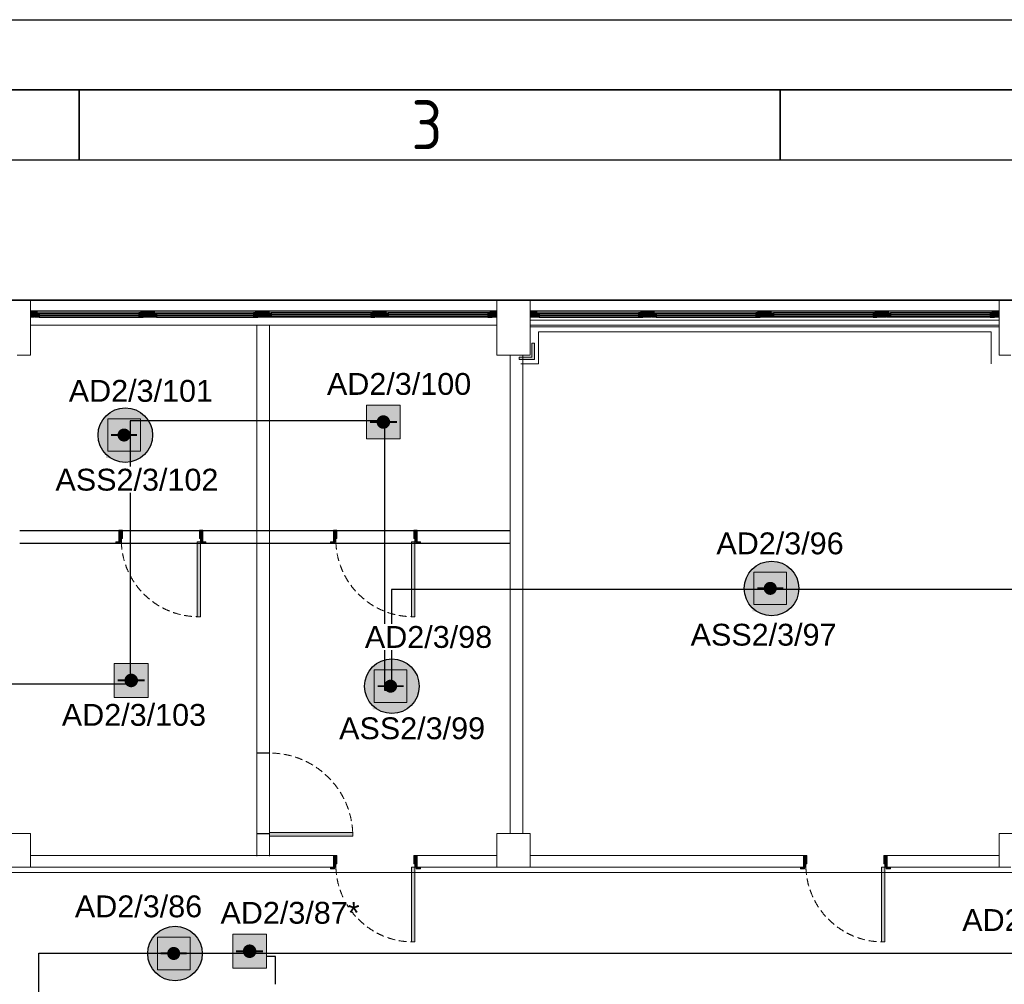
# Model space of a CAD drawing. Header units: millimetres. Extents: x -197461 to 862495, y -970068 to 63888.
# Tile 94 of 253: x -100192 to -90666, y -511274 to -501934. Entities that reach past the tile are written whole.
import ezdxf

# ---------------------------------------------------------------- set-up
doc = ezdxf.new("R2010")
doc.units = ezdxf.units.MM
doc.linetypes.add('Dashed', pattern=[112.5, 75, -37.5])
doc.layers.get('0').update_dxf_attribs({"linetype": 'CONTINUOUS'})
for name, color, linetype in [('2d - linijas _ fili.z', 7, 'CONTINUOUS'), ('_Logi', 7, 'CONTINUOUS'), ('Durvis', 7, 'CONTINUOUS'), ('esoshas', 7, 'CONTINUOUS'), ('hachi', 7, 'CONTINUOUS'), ('PDF_Images', 7, 'CONTINUOUS'), ('Rasējuma lapa', 7, 'CONTINUOUS'), ('UAS', 240, 'CONTINUOUS')]:
    doc.layers.add(name, color=color, linetype=linetype)
doc.styles.add('ARIAL', font='arialbd.ttf')
doc.styles.add('ISO', font='iso')
doc.linetypes.add('Symbol-000', pattern='A,0,[2,AR-21.Shx,S=4.563492,R=0,X=0,Y=0],-625,0', length=625)

# ---------------------------------------------------------------- blocks, each defined once
blk = doc.blocks.new('A3_L')
at = {"layer": 'Rasējuma lapa'}
blk.add_line((-420, 297), (0, 297), dxfattribs=at)
at = {"layer": 'Rasējuma lapa', "lineweight": 35}
for p, q in [((-405, 292), (-5, 292)), ((-305, 287), (-305, 292)), ((-255, 287), (-255, 292))]:
    blk.add_line(p, q, dxfattribs=at)
at = {"layer": 'Rasējuma lapa', "lineweight": 30}
blk.add_line((-400, 287), (-10, 287), dxfattribs=at)
at = {"layer": 'Rasējuma lapa', "style": 'ISO'}
blk.add_text('3', height=3.5, dxfattribs=at).set_placement((-281.297, 287.75))
blk = doc.blocks.new('*U1296')
at = {"layer": 'Rasējuma lapa'}
blk.add_blockref('A3_L', (0, 0), dxfattribs=at)
blk = doc.blocks.new('AD-proj')
at = {"lineweight": 5}
blk.add_lwpolyline([(-250, -250), (250, -250), (250, 250), (-250, 250)], close=True, dxfattribs=at)
at = {"const_width": 30}
blk.add_lwpolyline([(-200, 0), (200, 0)], dxfattribs=at)
at = {"const_width": 100}
blk.add_lwpolyline([(-50, 0, 1), (50, 0, 1)], format="xyb", close=True, dxfattribs=at)

msp = doc.modelspace()

# ---------------------------------------------------------------- hatches: boundary and pattern name
at = {"layer": '2d - linijas _ fili.z', "linetype": 'Continuous', "lineweight": 0}
msp.add_hatch(color=7, dxfattribs=at).paths.add_polyline_path([(-95358.19097, -505200.20269), (-95235.66425, -505200.20269), (-95235.66425, -505067.33458), (-95210.97195, -505067.33458), (-95210.97195, -505200.20269), (-95210.97195, -505224.895), (-95358.19097, -505224.895)], flags=0)
at = {"layer": '_Logi', "linetype": 'Continuous'}
for points in [[(-100043.90921, -504793.19203), (-100043.90921, -504772.94203), (-100003.40921, -504772.94203), (-100003.40921, -504813.44203), (-100043.90921, -504813.44203)], [(-98999.00921, -504793.19203), (-98999.00921, -504813.44203), (-99039.50921, -504813.44203), (-99039.50921, -504772.94203), (-98999.00921, -504772.94203)], [(-98909.90921, -504793.19203), (-98909.90921, -504772.94203), (-98869.40921, -504772.94203), (-98869.40921, -504813.44203), (-98909.90921, -504813.44203)], [(-97889.30921, -504793.19203), (-97889.30921, -504813.44203), (-97929.80921, -504813.44203), (-97929.80921, -504772.94203), (-97889.30921, -504772.94203)], [(-97800.20921, -504793.19203), (-97800.20921, -504772.94203), (-97759.70921, -504772.94203), (-97759.70921, -504813.44203), (-97800.20921, -504813.44203)], [(-96755.30921, -504793.19203), (-96755.30921, -504813.44203), (-96795.80921, -504813.44203), (-96795.80921, -504772.94203), (-96755.30921, -504772.94203)], [(-96666.20921, -504793.19203), (-96666.20921, -504772.94203), (-96625.70921, -504772.94203), (-96625.70921, -504813.44203), (-96666.20921, -504813.44203)], [(-95621.30921, -504793.19203), (-95621.30921, -504813.44203), (-95661.80921, -504813.44203), (-95661.80921, -504772.94203), (-95621.30921, -504772.94203)], [(-95208.20921, -504793.19203), (-95208.20921, -504772.94203), (-95167.70921, -504772.94203), (-95167.70921, -504813.44203), (-95208.20921, -504813.44203)], [(-94163.30921, -504793.19203), (-94163.30921, -504813.44203), (-94203.80921, -504813.44203), (-94203.80921, -504772.94203), (-94163.30921, -504772.94203)], [(-94074.20921, -504793.19203), (-94074.20921, -504772.94203), (-94033.70921, -504772.94203), (-94033.70921, -504813.44203), (-94074.20921, -504813.44203)], [(-93029.30921, -504793.19203), (-93029.30921, -504813.44203), (-93069.80921, -504813.44203), (-93069.80921, -504772.94203), (-93029.30921, -504772.94203)], [(-92940.20921, -504793.19203), (-92940.20921, -504772.94203), (-92899.70921, -504772.94203), (-92899.70921, -504813.44203), (-92940.20921, -504813.44203)], [(-91895.30921, -504793.19203), (-91895.30921, -504813.44203), (-91935.80921, -504813.44203), (-91935.80921, -504772.94203), (-91895.30921, -504772.94203)], [(-91806.20921, -504793.19203), (-91806.20921, -504772.94203), (-91765.70921, -504772.94203), (-91765.70921, -504813.44203), (-91806.20921, -504813.44203)], [(-90761.30921, -504793.19203), (-90761.30921, -504813.44203), (-90801.80921, -504813.44203), (-90801.80921, -504772.94203), (-90761.30921, -504772.94203)]]:
    msp.add_hatch(color=7, dxfattribs=at).paths.add_polyline_path(points, flags=0)
at = {"layer": 'Durvis', "linetype": 'Continuous', "lineweight": 0}
for points in [[(-100088.45921, -504752.69203), (-100023.65921, -504752.69203), (-100023.65921, -504769.56523), (-100043.90921, -504769.56523), (-100048.40805, -504769.56523), (-100048.40805, -504813.44203), (-100088.45921, -504813.44203)], [(-98954.45921, -504752.69203), (-98954.45921, -504813.44203), (-98994.51037, -504813.44203), (-98994.51037, -504769.56523), (-98999.00921, -504769.56523), (-99019.25921, -504769.56523), (-99019.25921, -504752.69203)], [(-98954.45921, -504752.69203), (-98889.65921, -504752.69203), (-98889.65921, -504769.56523), (-98909.90921, -504769.56523), (-98914.40805, -504769.56523), (-98914.40805, -504813.44203), (-98954.45921, -504813.44203)], [(-97844.75921, -504752.69203), (-97844.75921, -504813.44203), (-97884.81037, -504813.44203), (-97884.81037, -504769.56523), (-97889.30921, -504769.56523), (-97909.55921, -504769.56523), (-97909.55921, -504752.69203)], [(-97844.75921, -504752.69203), (-97779.95921, -504752.69203), (-97779.95921, -504769.56523), (-97800.20921, -504769.56523), (-97804.70805, -504769.56523), (-97804.70805, -504813.44203), (-97844.75921, -504813.44203)], [(-96710.75921, -504752.69203), (-96710.75921, -504813.44203), (-96750.81037, -504813.44203), (-96750.81037, -504769.56523), (-96755.30921, -504769.56523), (-96775.55921, -504769.56523), (-96775.55921, -504752.69203)], [(-96710.75921, -504752.69203), (-96645.95921, -504752.69203), (-96645.95921, -504769.56523), (-96666.20921, -504769.56523), (-96670.70805, -504769.56523), (-96670.70805, -504813.44203), (-96710.75921, -504813.44203)], [(-95576.75921, -504752.69203), (-95576.75921, -504813.44203), (-95616.81037, -504813.44203), (-95616.81037, -504769.56523), (-95621.30921, -504769.56523), (-95641.55921, -504769.56523), (-95641.55921, -504752.69203)], [(-95252.75921, -504752.69203), (-95187.95921, -504752.69203), (-95187.95921, -504769.56523), (-95208.20921, -504769.56523), (-95212.70805, -504769.56523), (-95212.70805, -504813.44203), (-95252.75921, -504813.44203)], [(-94118.75921, -504752.69203), (-94118.75921, -504813.44203), (-94158.81037, -504813.44203), (-94158.81037, -504769.56523), (-94163.30921, -504769.56523), (-94183.55921, -504769.56523), (-94183.55921, -504752.69203)], [(-94118.75921, -504752.69203), (-94053.95921, -504752.69203), (-94053.95921, -504769.56523), (-94074.20921, -504769.56523), (-94078.70805, -504769.56523), (-94078.70805, -504813.44203), (-94118.75921, -504813.44203)], [(-92984.75921, -504752.69203), (-92984.75921, -504813.44203), (-93024.81037, -504813.44203), (-93024.81037, -504769.56523), (-93029.30921, -504769.56523), (-93049.55921, -504769.56523), (-93049.55921, -504752.69203)], [(-92984.75921, -504752.69203), (-92919.95921, -504752.69203), (-92919.95921, -504769.56523), (-92940.20921, -504769.56523), (-92944.70805, -504769.56523), (-92944.70805, -504813.44203), (-92984.75921, -504813.44203)], [(-91850.75921, -504752.69203), (-91850.75921, -504813.44203), (-91890.81037, -504813.44203), (-91890.81037, -504769.56523), (-91895.30921, -504769.56523), (-91915.55921, -504769.56523), (-91915.55921, -504752.69203)], [(-91850.75921, -504752.69203), (-91785.95921, -504752.69203), (-91785.95921, -504769.56523), (-91806.20921, -504769.56523), (-91810.70805, -504769.56523), (-91810.70805, -504813.44203), (-91850.75921, -504813.44203)], [(-90716.75921, -504752.69203), (-90716.75921, -504813.44203), (-90756.81037, -504813.44203), (-90756.81037, -504769.56523), (-90761.30921, -504769.56523), (-90781.55921, -504769.56523), (-90781.55921, -504752.69203)], [(-99231.60626, -506876.84984), (-99231.60626, -506990.24984), (-99208.92626, -506990.24984), (-99208.92626, -506957.84984), (-99199.20626, -506957.84984), (-99199.20626, -506876.84984)], [(-98421.60626, -506990.24984), (-98421.60626, -506876.84984), (-98454.00626, -506876.84984), (-98454.00626, -506957.84984), (-98444.28626, -506957.84984), (-98444.28626, -506990.24984)], [(-97155.84976, -506876.84984), (-97155.84976, -506990.24984), (-97133.16976, -506990.24984), (-97133.16976, -506957.84984), (-97123.44976, -506957.84984), (-97123.44976, -506876.84984)], [(-96345.84976, -506990.24984), (-96345.84976, -506876.84984), (-96378.24976, -506876.84984), (-96378.24976, -506957.84984), (-96368.52976, -506957.84984), (-96368.52976, -506990.24984)], [(-99221.07626, -506990.24984), (-99261.57626, -506990.24984), (-99261.57626, -507005.63984), (-99221.07626, -507005.63984)], [(-98444.28626, -506990.24984), (-98476.68626, -506990.24984), (-98476.68626, -507714.38984), (-98444.28626, -507714.38984)], [(-98432.13626, -507005.63984), (-98391.63626, -507005.63984), (-98391.63626, -506990.24984), (-98432.13626, -506990.24984)], [(-97145.31976, -506990.24984), (-97185.81976, -506990.24984), (-97185.81976, -507005.63984), (-97145.31976, -507005.63984)], [(-96368.52976, -506990.24984), (-96400.92976, -506990.24984), (-96400.92976, -507714.38984), (-96368.52976, -507714.38984)], [(-96356.37976, -507005.63984), (-96315.87976, -507005.63984), (-96315.87976, -506990.24984), (-96356.37976, -506990.24984)], [(-97774.61291, -509839.92425), (-96969.47291, -509839.92425), (-96969.47291, -509803.38596), (-97774.61291, -509803.38596)], [(-97155.84976, -510025.77068), (-97155.84976, -510139.17068), (-97133.16976, -510139.17068), (-97133.16976, -510106.77068), (-97123.44976, -510106.77068), (-97123.44976, -510025.77068)], [(-96345.84976, -510139.17068), (-96345.84976, -510025.77068), (-96378.24976, -510025.77068), (-96378.24976, -510106.77068), (-96368.52976, -510106.77068), (-96368.52976, -510139.17068)], [(-92608.37109, -510025.77068), (-92608.37109, -510139.17068), (-92585.69109, -510139.17068), (-92585.69109, -510106.77068), (-92575.97109, -510106.77068), (-92575.97109, -510025.77068)], [(-91798.37109, -510139.17068), (-91798.37109, -510025.77068), (-91830.77109, -510025.77068), (-91830.77109, -510106.77068), (-91821.05109, -510106.77068), (-91821.05109, -510139.17068)], [(-97145.31976, -510139.17068), (-97185.81976, -510139.17068), (-97185.81976, -510154.56068), (-97145.31976, -510154.56068)], [(-96368.52976, -510139.17068), (-96400.92976, -510139.17068), (-96400.92976, -510863.31068), (-96368.52976, -510863.31068)], [(-96356.37976, -510154.56068), (-96315.87976, -510154.56068), (-96315.87976, -510139.17068), (-96356.37976, -510139.17068)], [(-92597.84109, -510139.17068), (-92638.34109, -510139.17068), (-92638.34109, -510154.56068), (-92597.84109, -510154.56068)], [(-91821.05109, -510139.17068), (-91853.45109, -510139.17068), (-91853.45109, -510863.31068), (-91821.05109, -510863.31068)], [(-91808.90109, -510154.56068), (-91768.40109, -510154.56068), (-91768.40109, -510139.17068), (-91808.90109, -510139.17068)]]:
    msp.add_hatch(color=7, dxfattribs=at).paths.add_polyline_path(points, flags=0)
at = {"layer": 'UAS', "lineweight": 50, "true_color": 0xffffff}
h = msp.add_hatch(color=7, dxfattribs=at)
h.dxf.hatch_style = 1
h.paths.add_polyline_path([(-96706.37466, -505829.86024), (-96640.90372, -505829.86024, 1)], flags=16)
h.paths.add_polyline_path([(-96509.96184, -505993.53759), (-96509.96184, -505666.1829), (-96837.31654, -505666.1829), (-96837.31654, -505993.53759)])
at = {"layer": 'UAS', "lineweight": 50, "true_color": 0xc7c8ca}
h = msp.add_hatch(color=9, dxfattribs=at)
h.dxf.hatch_style = 1
h.paths.add_polyline_path([(-99151.30419, -505955.63161, -1), (-99214.39113, -505955.63161, -1)], flags=0)
h.paths.add_polyline_path([(-99340.56499, -505797.91428), (-99340.56499, -506113.34895), (-99025.13033, -506113.34895), (-99025.13033, -505797.91428)], flags=16)
h.paths.add_polyline_path([(-98906.26649, -505956.34879, 1), (-99434.31379, -505956.34879, 1)])
h.paths.add_polyline_path([(-99025.13033, -506113.34895), (-99340.56499, -506113.34895), (-99340.56499, -505797.91428), (-99025.13033, -505797.91428)], flags=16)
at = {"layer": 'UAS', "lineweight": 50, "true_color": 0xffffff}
h = msp.add_hatch(color=7, dxfattribs=at)
h.dxf.hatch_style = 1
h.paths.add_polyline_path([(-99226.58363, -506014.99439), (-99161.1127, -506014.99439, 1)], flags=16)
h.paths.add_polyline_path([(-99030.17082, -506178.67174), (-99030.17082, -505851.31705), (-99357.52551, -505851.31705), (-99357.52551, -506178.67174)])
h = msp.add_hatch(color=7, dxfattribs=at)
h.dxf.hatch_style = 1
h.paths.add_polyline_path([(-99193.88537, -505964.97501), (-99120.23056, -505964.97501, 1)], flags=16)
h.paths.add_polyline_path([(-98972.92095, -506149.11202), (-98972.92095, -505780.83799), (-99341.19498, -505780.83799), (-99341.19498, -506149.11202)])
at = {"layer": 'UAS', "lineweight": 50, "true_color": 0xc7c8ca}
h = msp.add_hatch(color=9, dxfattribs=at)
h.dxf.hatch_style = 1
h.paths.add_polyline_path([(-92898.60689, -507440.15479, -1), (-92961.69382, -507440.15479, -1)], flags=0)
h.paths.add_polyline_path([(-93087.86769, -507282.43746), (-93087.86769, -507597.87213), (-92772.43302, -507597.87213), (-92772.43302, -507282.43746)], flags=16)
h.paths.add_polyline_path([(-92653.56918, -507440.87197, 1), (-93181.61649, -507440.87197, 1)])
h.paths.add_polyline_path([(-92772.43302, -507597.87213), (-93087.86769, -507597.87213), (-93087.86769, -507282.43746), (-92772.43302, -507282.43746)], flags=16)
at = {"layer": 'UAS', "lineweight": 50, "true_color": 0xffffff}
h = msp.add_hatch(color=7, dxfattribs=at)
h.dxf.hatch_style = 1
h.paths.add_polyline_path([(-92941.18807, -507449.49819), (-92867.53326, -507449.49819, 1)], flags=16)
h.paths.add_polyline_path([(-92720.22365, -507633.6352), (-92720.22365, -507265.36117), (-93088.49768, -507265.36117), (-93088.49768, -507633.6352)])
h = msp.add_hatch(color=7, dxfattribs=at)
h.dxf.hatch_style = 1
h.paths.add_polyline_path([(-92973.88633, -507499.51757), (-92908.41539, -507499.51757, 1)], flags=16)
h.paths.add_polyline_path([(-92777.47351, -507663.19492), (-92777.47351, -507335.84023), (-93104.82821, -507335.84023), (-93104.82821, -507663.19492)])
at = {"layer": 'UAS', "lineweight": 50, "true_color": 0xc7c8ca}
h = msp.add_hatch(color=9, dxfattribs=at)
h.dxf.hatch_style = 1
h.paths.add_polyline_path([(-96571.87248, -508387.27201, -1), (-96634.95941, -508387.27201, -1)], flags=0)
h.paths.add_polyline_path([(-96761.13328, -508229.55467), (-96761.13328, -508544.98934), (-96445.69861, -508544.98934), (-96445.69861, -508229.55467)], flags=16)
h.paths.add_polyline_path([(-96326.83477, -508387.98918, 1), (-96854.88208, -508387.98918, 1)])
h.paths.add_polyline_path([(-96445.69861, -508544.98934), (-96761.13328, -508544.98934), (-96761.13328, -508229.55467), (-96445.69861, -508229.55467)], flags=16)
at = {"layer": 'UAS', "lineweight": 50, "true_color": 0xffffff}
h = msp.add_hatch(color=7, dxfattribs=at)
h.dxf.hatch_style = 1
h.paths.add_polyline_path([(-99146.05894, -508331.85313), (-99080.588, -508331.85313, 1)], flags=16)
h.paths.add_polyline_path([(-98949.64612, -508495.53048), (-98949.64612, -508168.17579), (-99277.00081, -508168.17579), (-99277.00081, -508495.53048)])
h = msp.add_hatch(color=7, dxfattribs=at)
h.dxf.hatch_style = 1
h.paths.add_polyline_path([(-96614.45366, -508396.6154), (-96540.79885, -508396.6154, 1)], flags=16)
h.paths.add_polyline_path([(-96393.48924, -508580.75242), (-96393.48924, -508212.47838), (-96761.76327, -508212.47838), (-96761.76327, -508580.75242)])
h = msp.add_hatch(color=7, dxfattribs=at)
h.dxf.hatch_style = 1
h.paths.add_polyline_path([(-96647.15192, -508446.63479), (-96581.68098, -508446.63479, 1)], flags=16)
h.paths.add_polyline_path([(-96450.7391, -508610.31214), (-96450.7391, -508282.95744), (-96778.0938, -508282.95744), (-96778.0938, -508610.31214)])
h = msp.add_hatch(color=7, dxfattribs=at)
h.dxf.hatch_style = 1
h.paths.add_polyline_path([(-98670.49324, -510975.40561, -1), (-98733.58017, -510975.40561, -1)], flags=0)
h.paths.add_polyline_path([(-98859.75404, -510817.68828), (-98859.75404, -511133.12294), (-98544.31937, -511133.12294), (-98544.31937, -510817.68828)], flags=16)
h.paths.add_polyline_path([(-98425.45553, -510976.12279, 1), (-98953.50284, -510976.12279, 1)])
h.paths.add_polyline_path([(-98544.31937, -511133.12294), (-98859.75404, -511133.12294), (-98859.75404, -510817.68828), (-98544.31937, -510817.68828)], flags=16)
h = msp.add_hatch(color=7, dxfattribs=at)
h.dxf.hatch_style = 1
h.paths.add_polyline_path([(-98713.07442, -510984.749), (-98639.41961, -510984.749, 1)], flags=16)
h.paths.add_polyline_path([(-98492.11, -511168.88602), (-98492.11, -510800.61199), (-98860.38403, -510800.61199), (-98860.38403, -511168.88602)])
h = msp.add_hatch(color=7, dxfattribs=at)
h.dxf.hatch_style = 1
h.paths.add_polyline_path([(-98000.50376, -510953.70412), (-97935.03282, -510953.70412, 1)], flags=16)
h.paths.add_polyline_path([(-97804.09094, -511117.38147), (-97804.09094, -510790.02677), (-98131.44564, -510790.02677), (-98131.44564, -511117.38147)])

# ---------------------------------------------------------------- linework, layer by layer
at = {"color": 7, "linetype": 'Symbol-000', "lineweight": 0}
for p, q in [((-90791.59413, -504957.85603), (-95173.63031, -504957.85603)), ((-95173.63031, -504957.85603), (-95173.63031, -505266.17186)), ((-90791.59413, -504957.85603), (-90791.59413, -505266.17186)), ((-95173.63031, -505266.17186), (-95343.19395, -505266.17186)), ((-80490.36302, -510191.6745), (-105331.37526, -510191.6745))]:
    msp.add_line(p, q, dxfattribs=at)
at = {"color": 1}
msp.add_lwpolyline([(-97717.27656, -511273.99661), (-97717.27656, -511004.16546), (-97802.83021, -511004.16546)], dxfattribs=at)
at = {"layer": '2d - linijas _ fili.z', "color": 7, "linetype": 'Continuous', "lineweight": 0}
for p, q in [((-90716.75921, -504908.96008), (-95252.75921, -504908.96008)), ((-95235.66425, -505200.20269), (-95235.66425, -505067.33458)), ((-95235.66425, -505067.33458), (-95210.97195, -505067.33458)), ((-95210.97195, -505067.33458), (-95210.97195, -505200.20269)), ((-95358.19097, -505200.20269), (-95235.66425, -505200.20269)), ((-95358.19097, -505224.895), (-95358.19097, -505200.20269)), ((-95210.97195, -505200.20269), (-95210.97195, -505224.895)), ((-95210.97195, -505224.895), (-95358.19097, -505224.895))]:
    msp.add_line(p, q, dxfattribs=at)
at = {"layer": '_Logi', "color": 7, "linetype": 'Continuous'}
for p, q in [((-100088.45921, -504752.69203), (-95576.75921, -504752.69203)), ((-100043.90921, -504793.19203), (-100043.90921, -504772.94203)), ((-100043.90921, -504772.94203), (-100003.40921, -504772.94203)), ((-100043.90921, -504813.44203), (-100043.90921, -504793.19203)), ((-100003.40921, -504813.44203), (-100043.90921, -504813.44203)), ((-100003.40921, -504772.94203), (-100003.40921, -504813.44203)), ((-100003.40921, -504772.94203), (-99039.50921, -504772.94203)), ((-99039.50921, -504785.09203), (-100003.40921, -504785.09203)), ((-99039.50921, -504801.29203), (-100003.40921, -504801.29203)), ((-100003.40921, -504813.44203), (-99039.50921, -504813.44203)), ((-98999.00921, -504772.94203), (-99039.50921, -504772.94203)), ((-99039.50921, -504772.94203), (-99039.50921, -504813.44203)), ((-99039.50921, -504813.44203), (-98999.00921, -504813.44203)), ((-98999.00921, -504793.19203), (-98999.00921, -504772.94203)), ((-98999.00921, -504813.44203), (-98999.00921, -504793.19203)), ((-98909.90921, -504793.19203), (-98909.90921, -504772.94203)), ((-98909.90921, -504772.94203), (-98869.40921, -504772.94203)), ((-98909.90921, -504813.44203), (-98909.90921, -504793.19203)), ((-98869.40921, -504813.44203), (-98909.90921, -504813.44203)), ((-98869.40921, -504772.94203), (-98869.40921, -504813.44203)), ((-98869.40921, -504772.94203), (-97929.80921, -504772.94203)), ((-97929.80921, -504785.09203), (-98869.40921, -504785.09203)), ((-97929.80921, -504801.29203), (-98869.40921, -504801.29203)), ((-98869.40921, -504813.44203), (-97929.80921, -504813.44203)), ((-97889.30921, -504772.94203), (-97929.80921, -504772.94203)), ((-97929.80921, -504772.94203), (-97929.80921, -504813.44203)), ((-97929.80921, -504813.44203), (-97889.30921, -504813.44203)), ((-97889.30921, -504793.19203), (-97889.30921, -504772.94203)), ((-97889.30921, -504813.44203), (-97889.30921, -504793.19203)), ((-97800.20921, -504793.19203), (-97800.20921, -504772.94203)), ((-97800.20921, -504772.94203), (-97759.70921, -504772.94203)), ((-97800.20921, -504813.44203), (-97800.20921, -504793.19203)), ((-97759.70921, -504813.44203), (-97800.20921, -504813.44203)), ((-97759.70921, -504772.94203), (-97759.70921, -504813.44203)), ((-96795.80921, -504772.94203), (-97759.70921, -504772.94203)), ((-97759.70921, -504785.09203), (-96795.80921, -504785.09203)), ((-97759.70921, -504801.29203), (-96795.80921, -504801.29203)), ((-96795.80921, -504813.44203), (-97759.70921, -504813.44203)), ((-96755.30921, -504772.94203), (-96795.80921, -504772.94203)), ((-96795.80921, -504772.94203), (-96795.80921, -504813.44203)), ((-96795.80921, -504813.44203), (-96755.30921, -504813.44203)), ((-96755.30921, -504793.19203), (-96755.30921, -504772.94203)), ((-96755.30921, -504813.44203), (-96755.30921, -504793.19203)), ((-96666.20921, -504793.19203), (-96666.20921, -504772.94203)), ((-96666.20921, -504772.94203), (-96625.70921, -504772.94203)), ((-96666.20921, -504813.44203), (-96666.20921, -504793.19203)), ((-96625.70921, -504813.44203), (-96666.20921, -504813.44203)), ((-96625.70921, -504772.94203), (-96625.70921, -504813.44203)), ((-95661.80921, -504772.94203), (-96625.70921, -504772.94203)), ((-96625.70921, -504785.09203), (-95661.80921, -504785.09203)), ((-96625.70921, -504801.29203), (-95661.80921, -504801.29203)), ((-95661.80921, -504813.44203), (-96625.70921, -504813.44203)), ((-96062.75921, -504752.69203), (-95576.75921, -504752.69203)), ((-95621.30921, -504772.94203), (-95661.80921, -504772.94203)), ((-95661.80921, -504772.94203), (-95661.80921, -504813.44203)), ((-95661.80921, -504813.44203), (-95621.30921, -504813.44203)), ((-95621.30921, -504793.19203), (-95621.30921, -504772.94203)), ((-95621.30921, -504813.44203), (-95621.30921, -504793.19203)), ((-95252.75921, -504752.69203), (-90716.75921, -504752.69203)), ((-95208.20921, -504793.19203), (-95208.20921, -504772.94203)), ((-95208.20921, -504772.94203), (-95167.70921, -504772.94203)), ((-95208.20921, -504813.44203), (-95208.20921, -504793.19203)), ((-95167.70921, -504813.44203), (-95208.20921, -504813.44203)), ((-95167.70921, -504772.94203), (-95167.70921, -504813.44203)), ((-95167.70921, -504772.94203), (-94203.80921, -504772.94203)), ((-94203.80921, -504785.09203), (-95167.70921, -504785.09203)), ((-94203.80921, -504801.29203), (-95167.70921, -504801.29203)), ((-95167.70921, -504813.44203), (-94203.80921, -504813.44203)), ((-94163.30921, -504772.94203), (-94203.80921, -504772.94203)), ((-94203.80921, -504772.94203), (-94203.80921, -504813.44203)), ((-94203.80921, -504813.44203), (-94163.30921, -504813.44203)), ((-94163.30921, -504793.19203), (-94163.30921, -504772.94203)), ((-94163.30921, -504813.44203), (-94163.30921, -504793.19203)), ((-94074.20921, -504793.19203), (-94074.20921, -504772.94203)), ((-94074.20921, -504772.94203), (-94033.70921, -504772.94203)), ((-94074.20921, -504813.44203), (-94074.20921, -504793.19203)), ((-94033.70921, -504813.44203), (-94074.20921, -504813.44203)), ((-94033.70921, -504772.94203), (-94033.70921, -504813.44203)), ((-94033.70921, -504772.94203), (-93069.80921, -504772.94203)), ((-93069.80921, -504785.09203), (-94033.70921, -504785.09203)), ((-93069.80921, -504801.29203), (-94033.70921, -504801.29203)), ((-94033.70921, -504813.44203), (-93069.80921, -504813.44203)), ((-93029.30921, -504772.94203), (-93069.80921, -504772.94203)), ((-93069.80921, -504772.94203), (-93069.80921, -504813.44203)), ((-93069.80921, -504813.44203), (-93029.30921, -504813.44203)), ((-93029.30921, -504793.19203), (-93029.30921, -504772.94203)), ((-93029.30921, -504813.44203), (-93029.30921, -504793.19203)), ((-92940.20921, -504793.19203), (-92940.20921, -504772.94203)), ((-92940.20921, -504772.94203), (-92899.70921, -504772.94203)), ((-92940.20921, -504813.44203), (-92940.20921, -504793.19203)), ((-92899.70921, -504813.44203), (-92940.20921, -504813.44203)), ((-92899.70921, -504772.94203), (-92899.70921, -504813.44203)), ((-91935.80921, -504772.94203), (-92899.70921, -504772.94203)), ((-92899.70921, -504785.09203), (-91935.80921, -504785.09203)), ((-92899.70921, -504801.29203), (-91935.80921, -504801.29203)), ((-91935.80921, -504813.44203), (-92899.70921, -504813.44203)), ((-91895.30921, -504772.94203), (-91935.80921, -504772.94203)), ((-91935.80921, -504772.94203), (-91935.80921, -504813.44203)), ((-91935.80921, -504813.44203), (-91895.30921, -504813.44203)), ((-91895.30921, -504793.19203), (-91895.30921, -504772.94203)), ((-91895.30921, -504813.44203), (-91895.30921, -504793.19203)), ((-91806.20921, -504793.19203), (-91806.20921, -504772.94203)), ((-91806.20921, -504772.94203), (-91765.70921, -504772.94203)), ((-91806.20921, -504813.44203), (-91806.20921, -504793.19203)), ((-91765.70921, -504813.44203), (-91806.20921, -504813.44203)), ((-91765.70921, -504772.94203), (-91765.70921, -504813.44203)), ((-90801.80921, -504772.94203), (-91765.70921, -504772.94203)), ((-91765.70921, -504785.09203), (-90801.80921, -504785.09203)), ((-91765.70921, -504801.29203), (-90801.80921, -504801.29203)), ((-90801.80921, -504813.44203), (-91765.70921, -504813.44203)), ((-91202.75921, -504752.69203), (-90716.75921, -504752.69203)), ((-90761.30921, -504772.94203), (-90801.80921, -504772.94203)), ((-90801.80921, -504772.94203), (-90801.80921, -504813.44203)), ((-90801.80921, -504813.44203), (-90761.30921, -504813.44203)), ((-90761.30921, -504793.19203), (-90761.30921, -504772.94203)), ((-90761.30921, -504813.44203), (-90761.30921, -504793.19203))]:
    msp.add_line(p, q, dxfattribs=at)
at = {"layer": 'Durvis', "color": 7, "linetype": 'Continuous', "lineweight": 0}
for p, q in [((-100088.45921, -504752.69203), (-100023.65921, -504752.69203)), ((-100088.45921, -504813.44203), (-100088.45921, -504752.69203)), ((-100048.40805, -504813.44203), (-100088.45921, -504813.44203)), ((-100043.90921, -504769.56523), (-100048.40805, -504769.56523)), ((-100048.40805, -504769.56523), (-100048.40805, -504813.44203)), ((-100023.65921, -504769.56523), (-100043.90921, -504769.56523)), ((-100023.65921, -504752.69203), (-100023.65921, -504769.56523)), ((-98954.45921, -504752.69203), (-99019.25921, -504752.69203)), ((-99019.25921, -504752.69203), (-99019.25921, -504769.56523)), ((-99019.25921, -504769.56523), (-98999.00921, -504769.56523)), ((-98999.00921, -504769.56523), (-98994.51037, -504769.56523)), ((-98994.51037, -504769.56523), (-98994.51037, -504813.44203)), ((-98994.51037, -504813.44203), (-98954.45921, -504813.44203)), ((-98954.45921, -504752.69203), (-98889.65921, -504752.69203)), ((-98954.45921, -504813.44203), (-98954.45921, -504752.69203)), ((-98954.45921, -504813.44203), (-98954.45921, -504752.69203)), ((-98914.40805, -504813.44203), (-98954.45921, -504813.44203)), ((-98909.90921, -504769.56523), (-98914.40805, -504769.56523)), ((-98914.40805, -504769.56523), (-98914.40805, -504813.44203)), ((-98889.65921, -504769.56523), (-98909.90921, -504769.56523)), ((-98889.65921, -504752.69203), (-98889.65921, -504769.56523)), ((-97844.75921, -504752.69203), (-97909.55921, -504752.69203)), ((-97909.55921, -504752.69203), (-97909.55921, -504769.56523)), ((-97909.55921, -504769.56523), (-97889.30921, -504769.56523)), ((-97889.30921, -504769.56523), (-97884.81037, -504769.56523)), ((-97884.81037, -504769.56523), (-97884.81037, -504813.44203)), ((-97884.81037, -504813.44203), (-97844.75921, -504813.44203)), ((-97844.75921, -504813.44203), (-97844.75921, -504752.69203)), ((-97844.75921, -504752.69203), (-97779.95921, -504752.69203)), ((-97844.75921, -504813.44203), (-97844.75921, -504752.69203)), ((-97804.70805, -504813.44203), (-97844.75921, -504813.44203)), ((-97800.20921, -504769.56523), (-97804.70805, -504769.56523)), ((-97804.70805, -504769.56523), (-97804.70805, -504813.44203)), ((-97779.95921, -504769.56523), (-97800.20921, -504769.56523)), ((-97779.95921, -504752.69203), (-97779.95921, -504769.56523)), ((-96710.75921, -504752.69203), (-96775.55921, -504752.69203)), ((-96775.55921, -504752.69203), (-96775.55921, -504769.56523)), ((-96775.55921, -504769.56523), (-96755.30921, -504769.56523)), ((-96755.30921, -504769.56523), (-96750.81037, -504769.56523)), ((-96750.81037, -504769.56523), (-96750.81037, -504813.44203)), ((-96750.81037, -504813.44203), (-96710.75921, -504813.44203)), ((-96710.75921, -504813.44203), (-96710.75921, -504752.69203)), ((-96710.75921, -504752.69203), (-96645.95921, -504752.69203)), ((-96710.75921, -504813.44203), (-96710.75921, -504752.69203)), ((-96670.70805, -504813.44203), (-96710.75921, -504813.44203)), ((-96666.20921, -504769.56523), (-96670.70805, -504769.56523)), ((-96670.70805, -504769.56523), (-96670.70805, -504813.44203)), ((-96645.95921, -504769.56523), (-96666.20921, -504769.56523)), ((-96645.95921, -504752.69203), (-96645.95921, -504769.56523)), ((-95576.75921, -504752.69203), (-95641.55921, -504752.69203)), ((-95641.55921, -504752.69203), (-95641.55921, -504769.56523)), ((-95641.55921, -504769.56523), (-95621.30921, -504769.56523)), ((-95621.30921, -504769.56523), (-95616.81037, -504769.56523)), ((-95616.81037, -504769.56523), (-95616.81037, -504813.44203)), ((-95616.81037, -504813.44203), (-95576.75921, -504813.44203)), ((-95576.75921, -504813.44203), (-95576.75921, -504752.69203)), ((-95252.75921, -504752.69203), (-95187.95921, -504752.69203)), ((-95252.75921, -504813.44203), (-95252.75921, -504752.69203)), ((-95212.70805, -504813.44203), (-95252.75921, -504813.44203)), ((-95208.20921, -504769.56523), (-95212.70805, -504769.56523)), ((-95212.70805, -504769.56523), (-95212.70805, -504813.44203)), ((-95187.95921, -504769.56523), (-95208.20921, -504769.56523)), ((-95187.95921, -504752.69203), (-95187.95921, -504769.56523)), ((-94118.75921, -504752.69203), (-94183.55921, -504752.69203)), ((-94183.55921, -504752.69203), (-94183.55921, -504769.56523)), ((-94183.55921, -504769.56523), (-94163.30921, -504769.56523)), ((-94163.30921, -504769.56523), (-94158.81037, -504769.56523)), ((-94158.81037, -504769.56523), (-94158.81037, -504813.44203)), ((-94158.81037, -504813.44203), (-94118.75921, -504813.44203)), ((-94118.75921, -504752.69203), (-94053.95921, -504752.69203)), ((-94118.75921, -504813.44203), (-94118.75921, -504752.69203)), ((-94118.75921, -504813.44203), (-94118.75921, -504752.69203)), ((-94078.70805, -504813.44203), (-94118.75921, -504813.44203)), ((-94074.20921, -504769.56523), (-94078.70805, -504769.56523)), ((-94078.70805, -504769.56523), (-94078.70805, -504813.44203)), ((-94053.95921, -504769.56523), (-94074.20921, -504769.56523)), ((-94053.95921, -504752.69203), (-94053.95921, -504769.56523)), ((-92984.75921, -504752.69203), (-93049.55921, -504752.69203)), ((-93049.55921, -504752.69203), (-93049.55921, -504769.56523)), ((-93049.55921, -504769.56523), (-93029.30921, -504769.56523)), ((-93029.30921, -504769.56523), (-93024.81037, -504769.56523)), ((-93024.81037, -504769.56523), (-93024.81037, -504813.44203)), ((-93024.81037, -504813.44203), (-92984.75921, -504813.44203)), ((-92984.75921, -504813.44203), (-92984.75921, -504752.69203)), ((-92984.75921, -504752.69203), (-92919.95921, -504752.69203)), ((-92984.75921, -504813.44203), (-92984.75921, -504752.69203)), ((-92944.70805, -504813.44203), (-92984.75921, -504813.44203)), ((-92940.20921, -504769.56523), (-92944.70805, -504769.56523)), ((-92944.70805, -504769.56523), (-92944.70805, -504813.44203)), ((-92919.95921, -504769.56523), (-92940.20921, -504769.56523)), ((-92919.95921, -504752.69203), (-92919.95921, -504769.56523)), ((-91850.75921, -504752.69203), (-91915.55921, -504752.69203)), ((-91915.55921, -504752.69203), (-91915.55921, -504769.56523)), ((-91915.55921, -504769.56523), (-91895.30921, -504769.56523)), ((-91895.30921, -504769.56523), (-91890.81037, -504769.56523)), ((-91890.81037, -504769.56523), (-91890.81037, -504813.44203)), ((-91890.81037, -504813.44203), (-91850.75921, -504813.44203)), ((-91850.75921, -504813.44203), (-91850.75921, -504752.69203)), ((-91850.75921, -504752.69203), (-91785.95921, -504752.69203)), ((-91850.75921, -504813.44203), (-91850.75921, -504752.69203)), ((-91810.70805, -504813.44203), (-91850.75921, -504813.44203)), ((-91806.20921, -504769.56523), (-91810.70805, -504769.56523)), ((-91810.70805, -504769.56523), (-91810.70805, -504813.44203)), ((-91785.95921, -504769.56523), (-91806.20921, -504769.56523)), ((-91785.95921, -504752.69203), (-91785.95921, -504769.56523)), ((-90716.75921, -504752.69203), (-90781.55921, -504752.69203)), ((-90781.55921, -504752.69203), (-90781.55921, -504769.56523)), ((-90781.55921, -504769.56523), (-90761.30921, -504769.56523)), ((-90761.30921, -504769.56523), (-90756.81037, -504769.56523)), ((-90756.81037, -504769.56523), (-90756.81037, -504813.44203)), ((-90756.81037, -504813.44203), (-90716.75921, -504813.44203)), ((-90716.75921, -504813.44203), (-90716.75921, -504752.69203)), ((-99231.60626, -506876.84984), (-99199.20626, -506876.84984)), ((-99231.60626, -506990.24984), (-99231.60626, -506876.84984)), ((-99199.20626, -506876.84984), (-99199.20626, -506957.84984)), ((-98454.00626, -506957.84984), (-98454.00626, -506876.84984)), ((-98454.00626, -506876.84984), (-98421.60626, -506876.84984)), ((-98421.60626, -506876.84984), (-98421.60626, -506990.24984)), ((-97155.84976, -506876.84984), (-97123.44976, -506876.84984)), ((-97155.84976, -506990.24984), (-97155.84976, -506876.84984)), ((-97123.44976, -506876.84984), (-97123.44976, -506957.84984)), ((-96378.24976, -506957.84984), (-96378.24976, -506876.84984)), ((-96378.24976, -506876.84984), (-96345.84976, -506876.84984)), ((-96345.84976, -506876.84984), (-96345.84976, -506990.24984)), ((-99221.07626, -506990.24984), (-99261.57626, -506990.24984)), ((-99261.57626, -506990.24984), (-99261.57626, -507005.63984)), ((-99261.57626, -507005.63984), (-99221.07626, -507005.63984)), ((-99208.92626, -506990.24984), (-99231.60626, -506990.24984)), ((-99221.07626, -507005.63984), (-99221.07626, -506990.24984)), ((-99199.20626, -506957.84984), (-99208.92626, -506957.84984)), ((-99208.92626, -506957.84984), (-99208.92626, -506990.24984)), ((-98476.68626, -507714.38984), (-98476.68626, -506990.24984)), ((-98476.68626, -506990.24984), (-98444.28626, -506990.24984)), ((-98444.28626, -506957.84984), (-98454.00626, -506957.84984)), ((-98444.28626, -506990.24984), (-98444.28626, -506957.84984)), ((-98421.60626, -506990.24984), (-98444.28626, -506990.24984)), ((-98444.28626, -506990.24984), (-98444.28626, -507714.38984)), ((-98391.63626, -506990.24984), (-98432.13626, -506990.24984)), ((-98432.13626, -506990.24984), (-98432.13626, -507005.63984)), ((-98432.13626, -507005.63984), (-98391.63626, -507005.63984)), ((-98391.63626, -507005.63984), (-98391.63626, -506990.24984)), ((-97145.31976, -506990.24984), (-97185.81976, -506990.24984)), ((-97185.81976, -506990.24984), (-97185.81976, -507005.63984)), ((-97185.81976, -507005.63984), (-97145.31976, -507005.63984)), ((-97133.16976, -506990.24984), (-97155.84976, -506990.24984)), ((-97145.31976, -507005.63984), (-97145.31976, -506990.24984)), ((-97123.44976, -506957.84984), (-97133.16976, -506957.84984)), ((-97133.16976, -506957.84984), (-97133.16976, -506990.24984)), ((-96400.92976, -507714.38984), (-96400.92976, -506990.24984)), ((-96400.92976, -506990.24984), (-96368.52976, -506990.24984)), ((-96368.52976, -506957.84984), (-96378.24976, -506957.84984)), ((-96368.52976, -506990.24984), (-96368.52976, -506957.84984)), ((-96345.84976, -506990.24984), (-96368.52976, -506990.24984)), ((-96368.52976, -506990.24984), (-96368.52976, -507714.38984)), ((-96315.87976, -506990.24984), (-96356.37976, -506990.24984)), ((-96356.37976, -506990.24984), (-96356.37976, -507005.63984)), ((-96356.37976, -507005.63984), (-96315.87976, -507005.63984)), ((-96315.87976, -507005.63984), (-96315.87976, -506990.24984)), ((-98444.28626, -507714.38984), (-98476.68626, -507714.38984)), ((-96368.52976, -507714.38984), (-96400.92976, -507714.38984)), ((-97774.61291, -509034.78425), (-97774.61291, -509012.10425)), ((-96969.47291, -509803.38596), (-97774.61291, -509803.38596)), ((-97774.61291, -509803.38596), (-97774.61291, -509839.92425)), ((-97774.61291, -509839.92425), (-96969.47291, -509839.92425)), ((-96969.47291, -509839.92425), (-96969.47291, -509803.38596)), ((-97155.84976, -510025.77068), (-97123.44976, -510025.77068)), ((-97155.84976, -510139.17068), (-97155.84976, -510025.77068)), ((-97123.44976, -510025.77068), (-97123.44976, -510106.77068)), ((-96378.24976, -510106.77068), (-96378.24976, -510025.77068)), ((-96378.24976, -510025.77068), (-96345.84976, -510025.77068)), ((-96345.84976, -510025.77068), (-96345.84976, -510139.17068)), ((-92608.37109, -510025.77068), (-92575.97109, -510025.77068)), ((-92608.37109, -510139.17068), (-92608.37109, -510025.77068)), ((-92575.97109, -510025.77068), (-92575.97109, -510106.77068)), ((-91830.77109, -510106.77068), (-91830.77109, -510025.77068)), ((-91830.77109, -510025.77068), (-91798.37109, -510025.77068)), ((-91798.37109, -510025.77068), (-91798.37109, -510139.17068)), ((-97145.31976, -510139.17068), (-97185.81976, -510139.17068)), ((-97185.81976, -510139.17068), (-97185.81976, -510154.56068)), ((-97185.81976, -510154.56068), (-97145.31976, -510154.56068)), ((-97133.16976, -510139.17068), (-97155.84976, -510139.17068)), ((-97145.31976, -510154.56068), (-97145.31976, -510139.17068)), ((-97123.44976, -510106.77068), (-97133.16976, -510106.77068)), ((-97133.16976, -510106.77068), (-97133.16976, -510139.17068)), ((-96400.92976, -510863.31068), (-96400.92976, -510139.17068)), ((-96400.92976, -510139.17068), (-96368.52976, -510139.17068)), ((-96368.52976, -510106.77068), (-96378.24976, -510106.77068)), ((-96368.52976, -510139.17068), (-96368.52976, -510106.77068)), ((-96345.84976, -510139.17068), (-96368.52976, -510139.17068)), ((-96368.52976, -510139.17068), (-96368.52976, -510863.31068)), ((-96315.87976, -510139.17068), (-96356.37976, -510139.17068)), ((-96356.37976, -510139.17068), (-96356.37976, -510154.56068)), ((-96356.37976, -510154.56068), (-96315.87976, -510154.56068)), ((-96315.87976, -510154.56068), (-96315.87976, -510139.17068)), ((-92597.84109, -510139.17068), (-92638.34109, -510139.17068)), ((-92638.34109, -510139.17068), (-92638.34109, -510154.56068)), ((-92638.34109, -510154.56068), (-92597.84109, -510154.56068)), ((-92585.69109, -510139.17068), (-92608.37109, -510139.17068)), ((-92597.84109, -510154.56068), (-92597.84109, -510139.17068)), ((-92575.97109, -510106.77068), (-92585.69109, -510106.77068)), ((-92585.69109, -510106.77068), (-92585.69109, -510139.17068)), ((-91853.45109, -510863.31068), (-91853.45109, -510139.17068)), ((-91853.45109, -510139.17068), (-91821.05109, -510139.17068)), ((-91821.05109, -510106.77068), (-91830.77109, -510106.77068)), ((-91821.05109, -510139.17068), (-91821.05109, -510106.77068)), ((-91798.37109, -510139.17068), (-91821.05109, -510139.17068)), ((-91821.05109, -510139.17068), (-91821.05109, -510863.31068)), ((-91768.40109, -510139.17068), (-91808.90109, -510139.17068)), ((-91808.90109, -510139.17068), (-91808.90109, -510154.56068)), ((-91808.90109, -510154.56068), (-91768.40109, -510154.56068)), ((-91768.40109, -510154.56068), (-91768.40109, -510139.17068)), ((-96368.52976, -510863.31068), (-96400.92976, -510863.31068)), ((-91821.05109, -510863.31068), (-91853.45109, -510863.31068))]:
    msp.add_line(p, q, dxfattribs=at)
at = {"layer": 'Durvis', "color": 7, "linetype": 'Dashed', "lineweight": 0}
for centre, radius, start, end in [((-98463.14993, -506968.41679), 746.09585, 181.676889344, 268.960431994), ((-96387.39343, -506968.41679), 746.09585, 181.676889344, 268.960431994), ((-97774.61291, -509839.92425), 805.14, 2.716457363, 90), ((-96387.39343, -510117.33764), 746.09585, 181.676889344, 268.960431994), ((-91839.91475, -510117.33764), 746.09585, 181.676889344, 268.960431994)]:
    msp.add_arc(centre, radius, start, end, dxfattribs=at)
at = {"layer": 'esoshas', "color": 7, "linetype": 'Continuous', "lineweight": 20}
for p, q in [((-100412.45921, -504647.39203), (-100088.45921, -504647.39203)), ((-100088.45921, -504647.39203), (-100088.45921, -505181.99203)), ((-95576.75921, -505181.99203), (-95576.75921, -504647.39203)), ((-95576.75921, -504647.39203), (-95252.75921, -504647.39203)), ((-95252.75921, -504647.39203), (-95252.75921, -505181.99203)), ((-90716.75921, -505181.99203), (-90716.75921, -504647.39203)), ((-90716.75921, -504647.39203), (-90332.00921, -504647.39203)), ((-97884.81037, -504813.44203), (-97803.81037, -504813.44203)), ((-97897.03528, -504895.10376), (-97897.03528, -510033.06561)), ((-97775.53528, -510033.06561), (-97775.53528, -504888.54924)), ((-100088.45921, -505181.99203), (-100218.05921, -505181.99203)), ((-95463.35921, -505181.99203), (-95576.75921, -505181.99203)), ((-95382.35921, -505181.99203), (-95463.35921, -505181.99203)), ((-95463.35921, -505181.99203), (-95382.35921, -505181.99203)), ((-95445.68192, -505181.17091), (-95445.68192, -509815.17068)), ((-95252.75921, -505181.99203), (-95382.35921, -505181.99203)), ((-95324.18192, -509815.17068), (-95324.18192, -505183.13158)), ((-90603.35921, -505181.99203), (-90716.75921, -505181.99203)), ((-99231.60626, -506990.24984), (-99231.60626, -506876.84984)), ((-98421.60626, -506876.84984), (-98421.60626, -506990.24984)), ((-97155.84976, -506990.24984), (-97155.84976, -506876.84984)), ((-96345.84976, -506876.84984), (-96345.84976, -506990.24984)), ((-100088.45921, -509815.17068), (-100412.45921, -509815.17068)), ((-100308.81496, -509815.17068), (-100187.31496, -509815.17068)), ((-100088.45921, -510139.17068), (-100088.45921, -509815.17068)), ((-95576.75921, -509815.17068), (-95576.75921, -510139.17068)), ((-95252.75921, -509815.17068), (-95576.75921, -509815.17068)), ((-95473.11496, -509815.17068), (-95351.61496, -509815.17068)), ((-95252.75921, -510139.17068), (-95252.75921, -509815.17068)), ((-90716.75921, -509815.17068), (-90716.75921, -510139.17068)), ((-90392.75921, -509815.17068), (-90716.75921, -509815.17068)), ((-97155.84976, -510025.77068), (-100088.45921, -510025.77068)), ((-100088.45921, -510025.77068), (-100088.45921, -510139.17068)), ((-97155.84976, -510139.17068), (-97155.84976, -510025.77068)), ((-95576.75921, -510025.77068), (-96345.84976, -510025.77068)), ((-96345.84976, -510025.77068), (-96345.84976, -510139.17068)), ((-95576.75921, -510139.17068), (-95576.75921, -510025.77068)), ((-92608.37109, -510025.77068), (-95252.75921, -510025.77068)), ((-95252.75921, -510025.77068), (-95252.75921, -510139.17068)), ((-92608.37109, -510139.17068), (-92608.37109, -510025.77068)), ((-90716.75921, -510025.77068), (-91798.37109, -510025.77068)), ((-91798.37109, -510025.77068), (-91798.37109, -510139.17068)), ((-90716.75921, -510139.17068), (-90716.75921, -510025.77068)), ((-100299.05921, -510139.17068), (-100137.05921, -510139.17068)), ((-100137.05921, -510139.17068), (-100088.45921, -510139.17068)), ((-100088.45921, -510139.17068), (-97155.84976, -510139.17068)), ((-96345.84976, -510139.17068), (-95576.75921, -510139.17068)), ((-95576.75921, -510139.17068), (-95463.35921, -510139.17068)), ((-95463.35921, -510139.17068), (-95301.35921, -510139.17068)), ((-95301.35921, -510139.17068), (-95252.75921, -510139.17068)), ((-95252.75921, -510139.17068), (-92608.37109, -510139.17068)), ((-91798.37109, -510139.17068), (-90716.75921, -510139.17068)), ((-90716.75921, -510139.17068), (-90603.35921, -510139.17068))]:
    msp.add_line(p, q, dxfattribs=at)
at = {"layer": 'esoshas', "color": 7, "linetype": 'Continuous', "lineweight": 0}
for p, q in [((-100088.45921, -504890.39203), (-100088.45921, -504647.39203)), ((-100088.45921, -504647.39203), (-95576.75921, -504647.39203)), ((-95576.75921, -504647.39203), (-95576.75921, -504890.39203)), ((-95252.75921, -504890.39203), (-95252.75921, -504647.39203)), ((-95252.75921, -504647.39203), (-90716.75921, -504647.39203)), ((-90716.75921, -504647.39203), (-90716.75921, -504890.39203)), ((-95576.75921, -504890.39203), (-100088.45921, -504890.39203)), ((-90716.75921, -504890.39203), (-95252.75921, -504890.39203)), ((-95382.35921, -505181.99203), (-95463.35921, -505181.99203))]:
    msp.add_line(p, q, dxfattribs=at)
at = {"layer": 'hachi', "color": 7, "linetype": 'Continuous', "lineweight": 0}
for p, q in [((-95252.75921, -504890.39203), (-95252.75921, -504844.82046)), ((-95252.75921, -504844.82046), (-90716.75921, -504844.82046)), ((-90716.75921, -504890.39203), (-95252.75921, -504890.39203)), ((-90716.75921, -504844.82046), (-90716.75921, -504890.39203))]:
    msp.add_line(p, q, dxfattribs=at)
at = {"layer": 'PDF_Images', "color": 7}
for p, q in [((-100192.38672, -506878.55946), (-95448.22152, -506878.55946)), ((-100192.38672, -507002.25407), (-95448.22152, -507002.25407))]:
    msp.add_line(p, q, dxfattribs=at)
at = {"layer": 'PDF_Images', "color": 18, "true_color": 0x000000}
for p, q in [((-97775.11165, -509035.52489), (-97896.31633, -509035.52489)), ((-97775.11165, -509816.28008), (-97896.31633, -509816.28008))]:
    msp.add_line(p, q, dxfattribs=at)
at = {"layer": 'PDF_Images', "color": 7}
msp.add_lwpolyline([(-109216.7808, -517261.311), (-109216.7808, -504649.8834), (-80264.7685, -504649.8834), (-80264.7685, -517775.74588), (-69511.51781, -524519.26582), (-69511.51781, -524519.26582)], dxfattribs=at)
at = {"layer": 'UAS', "color": 1}
msp.add_lwpolyline([(-100007.01442, -512053.48455), (-100007.01442, -510972.88016), (-84213.26533, -510972.88016), (-84213.26533, -506921.91322), (-82477.47126, -506921.91322), (-82477.47126, -506837.30099), (-85652.71345, -506837.30099), (-85652.71345, -507450.76699), (-96596.1651, -507450.76699), (-96596.1651, -508430.28553), (-96659.88864, -508430.28553), (-96659.88864, -505819.39457), (-99123.839, -505819.39457), (-99123.839, -508366.60497), (-100500.74141, -508366.60497)], dxfattribs=at)
at = {"layer": 'UAS', "color": 1, "lineweight": 30}
for centre in [(-99170.29014, -505956.34879), (-92917.59284, -507440.87197), (-96590.85843, -508387.98918), (-98689.47919, -510976.12279)]:
    msp.add_circle(centre, 264.02365, dxfattribs=at)

# ---------------------------------------------------------------- block references
at = {"layer": 'Rasējuma lapa', "xscale": 135.6730224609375, "yscale": 135.6730224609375, "zscale": 135.6730224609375}
msp.add_blockref('*U1296', (-58237.88142, -542228.76502), dxfattribs=at)
at = {"layer": 'UAS'}
for p, xscale, yscale, zscale in [((-96673.63919, -505829.86024), 0.6547093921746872, 0.6547093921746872, 0.6547093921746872), ((-99182.84766, -505955.63161), 0.6308693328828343, 0.6308693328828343, 0.6308693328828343), ((-92930.15036, -507440.15479), 0.6308693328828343, 0.6308693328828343, 0.6308693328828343), ((-99113.32347, -508331.85313), 0.6547093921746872, 0.6547093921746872, 0.6547093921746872), ((-96603.41595, -508387.27201), 0.6308693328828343, 0.6308693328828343, 0.6308693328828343), ((-98702.03671, -510975.40561), 0.6308693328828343, 0.6308693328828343, 0.6308693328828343), ((-97967.76829, -510953.70412), 0.6547093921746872, 0.6547093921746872, 0.6547093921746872)]:
    msp.add_blockref('AD-proj', p, dxfattribs=dict(at, xscale=xscale, yscale=yscale, zscale=zscale))

# ---------------------------------------------------------------- next in the draw order: texts
at = {"layer": 'UAS', "color": 251, "linetype": 'Continuous', "lineweight": 20, "true_color": 0x636466, "char_height": 211.4384766, "width": 1051.7117129, "attachment_point": 5, "style": 'ARIAL', "bg_fill": 3, "box_fill_scale": 1.1, "bg_fill_color": 256, "bg_fill_transparency": 0}
for s, insert in [('\\A1;{\\fArial|b0|i0|c186|p34;\\C1;AD2/3/100}', (-96521.74053, -505462.32068)), ('\\A1;{\\fArial|b0|i0|c186|p34;\\C1;AD2/3/101}', (-99019.99533, -505529.39787)), ('\\A1;{\\fArial|b0|i0|c186|p34;\\C1;ASS2/3/102}', (-99058.0742, -506389.4039)), ('\\A1;{\\fArial|b0|i0|c186|p34;\\C1;AD2/3/96}', (-92835.85337, -507006.0603)), ('\\A1;{\\fArial|b0|i0|c186|p34;\\C1;ASS2/3/97}', (-92994.80755, -507890.40069)), ('\\A1;{\\fArial|b0|i0|c186|p34;\\C1;AD2/3/98}', (-96236.81156, -507912.20578)), ('\\A1;{\\fArial|b0|i0|c186|p34;\\C1;AD2/3/103}', (-99087.11853, -508666.8802)), ('\\A1;{\\fArial|b0|i0|c186|p34;\\C1;ASS2/3/99}', (-96395.76574, -508796.54618)), ('\\A1;{\\fArial|b0|i0|c186|p34;\\C1;AD2/3/86}', (-99042.57496, -510520.71304)), ('\\A1;{\\fArial|b0|i0|c186|p34;\\C1;AD2/3/87*}', (-97576.43817, -510582.91365)), ('\\A1;{\\fArial|b0|i0|c186|p34;\\C1;AD2/3/88*}', (-90399.60891, -510653.17516))]:
    msp.add_mtext(s, dxfattribs=dict(at, insert=insert))

doc.saveas('drawing.dxf')
